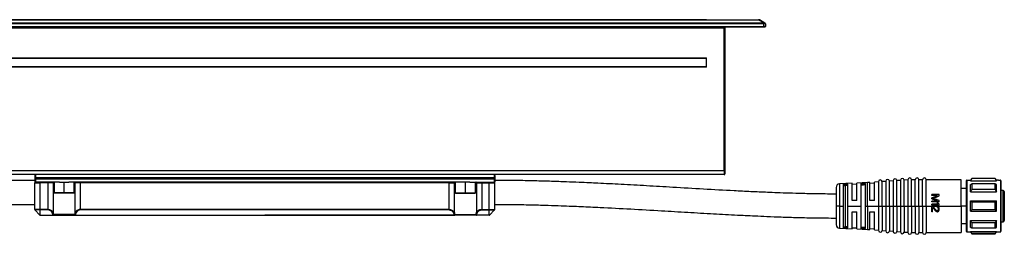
# Model space of a CAD drawing. Header units: millimetres. Extents: x -349 to 1189, y 327 to 866.
# Tile 6 of 9: x 38 to 306, y 548 to 606. Entities that reach past the tile are written whole.
import ezdxf

# ---------------------------------------------------------------- set-up
doc = ezdxf.new("R2010")
doc.units = ezdxf.units.MM

# ---------------------------------------------------------------- blocks, each defined once
blk = doc.blocks.new('Drawing View2')
at = {"color": 7, "linetype": 'Continuous', "lineweight": 25}
for p, q in [((73, 49.12), (-198, 49.12)), ((73, 48.94), (-198, 48.94)), ((-198, 48.26), (73, 48.26)), ((-182.5, 50.06), (57.5, 50.06)), ((57.5, 49.99), (-182.5, 49.99)), ((57.5, 50.06), (71.63, 50.06)), ((57.5, 49.99), (71.63, 49.99)), ((71.63, 50.06), (71.63, 49.99)), ((73.12, 49.13), (71.63, 49.99)), ((73.37, 49.13), (71.88, 49.99)), ((73, 48.94), (73, 49.12)), ((73, 48.94), (73, 48.26)), ((73.5, 48.26), (73, 48.26)), ((73, 48.06), (73, 48.26)), ((73.41, 49.1), (73.35, 49.14)), ((73.44, 49.09), (73.41, 49.1)), ((73.5, 48.94), (73.5, 48.26)), ((73, 48.06), (-198, 48.06)), ((-182.5, 47.86), (57.5, 47.86)), ((57.5, 48.06), (57.5, 47.86)), ((57.5, 47.86), (62.3, 47.86)), ((62.3, 47.86), (62.3, 48.06)), ((62.3, 47.86), (62.5, 47.86)), ((62.3, 9.06), (62.3, 47.86)), ((62.5, 47.86), (62.5, 9.06)), ((73.3, 48.06), (73, 48.06)), ((-182.5, 39.76), (57.5, 39.76)), ((57.5, 39.56), (-182.5, 39.56)), ((57.5, 37.16), (57.5, 39.76)), ((-182.5, 37.36), (57.5, 37.36)), ((57.5, 37.16), (-182.5, 37.16)), ((62.3, 9.06), (-187.3, 9.06)), ((62.3, 8.06), (-187.3, 8.06)), ((-124.8, 8.06), (-124.8, 7.26)), ((-0.2, 8.06), (-0.2, 7.26)), ((62.3, 9.06), (62.5, 9.06)), ((62.3, 9.06), (62.3, 8.06)), ((62.5, 9.06), (62.5, 8.26)), ((-125, 7.86), (-125, 7.26)), ((-125, 7.26), (-125, 6.86)), ((-125, 7.26), (-124.8, 7.26)), ((-125, 6.86), (-125, 6.26)), ((-125, 6.86), (-124.8, 6.86)), ((-125, -1.36), (-125, 5.86)), ((-124.8, 7.26), (-0.2, 7.26)), ((-124.8, 7.26), (-124.8, 6.86)), ((-124.8, 6.86), (-124.8, 6.06)), ((-0.2, 6.86), (-124.8, 6.86)), ((-118.25, 6.06), (-124.8, 6.06)), ((-121.43, 5.86), (-123.5, 5.86)), ((-123.5, -1.36), (-123.5, 5.86)), ((-121.43, 5.86), (-121.43, 6.06)), ((-119.98, 5.86), (-121.43, 5.86)), ((-121.43, 5.86), (-121.43, -1.36)), ((-119.98, 5.86), (-119.98, -2.31)), ((-119.75, 5.86), (-119.98, 5.86)), ((-119.75, 6.06), (-119.75, 3.16)), ((-118.25, 6.06), (-117, 6.06)), ((-117, 3.16), (-117, 6.06)), ((-117, 6.06), (-115.75, 6.06)), ((-9.25, 6.06), (-115.75, 6.06)), ((-114.25, 3.16), (-114.25, 6.06)), ((-114.02, 5.86), (-114.25, 5.86)), ((-112.57, 5.86), (-114.02, 5.86)), ((-114.02, -2.31), (-114.02, 5.86)), ((-112.57, 5.86), (-112.57, 6.06)), ((-12.43, 5.86), (-112.57, 5.86)), ((-112.57, -1.36), (-112.57, 5.86)), ((-12.43, 5.86), (-12.43, 6.06)), ((-12.43, 5.86), (-10.98, 5.86)), ((-12.43, -1.36), (-12.43, 5.86)), ((-10.98, -2.31), (-10.98, 5.86)), ((-10.98, 5.86), (-10.75, 5.86)), ((-10.75, 6.06), (-10.75, 3.16)), ((-8, 6.06), (-9.25, 6.06)), ((-8, 3.16), (-8, 6.06)), ((-6.75, 6.06), (-8, 6.06)), ((-6.75, 6.06), (-0.2, 6.06)), ((-5.25, 3.16), (-5.25, 6.06)), ((-5.25, 5.86), (-5.02, 5.86)), ((-5.02, 5.86), (-3.57, 5.86)), ((-5.02, 5.86), (-5.02, -2.31)), ((-3.57, 5.86), (-3.57, 6.06)), ((-3.57, 5.86), (-1.5, 5.86)), ((-3.57, 5.86), (-3.57, -1.36)), ((-1.5, -1.36), (-1.5, 5.86)), ((0, 7.26), (-0.2, 7.26)), ((-0.2, 7.26), (-0.2, 6.86)), ((-0.2, 6.86), (-0.2, 6.06)), ((0, 6.86), (-0.2, 6.86)), ((0, 7.86), (0, 7.26)), ((0, 7.26), (0, 6.86)), ((0, 6.86), (0, 6.26)), ((0, -1.36), (0, 5.86)), ((97.1, 5.72), (93.66, 5.59)), ((93.66, 5.59), (93.66, -0.45)), ((94.7, -0.45), (94.7, 5.44)), ((95.9, -0.45), (95.9, 5.49)), ((97.1, 1.05), (97.1, 5.72)), ((98.3, 5.47), (97.1, 5.42)), ((101.25, 5.89), (98.3, 5.77)), ((98.3, 1.05), (98.3, 5.77)), ((99.5, -0.45), (99.5, 5.62)), ((100.7, -0.45), (100.7, 5.67)), ((101.9, 5.93), (101.25, 5.89)), ((101.25, -0.45), (101.25, 5.89)), ((101.9, 1.05), (101.9, 5.93)), ((103.1, 5.72), (101.9, 5.63)), ((104.2, 6.1), (103.1, 6.02)), ((103.1, 1.05), (103.1, 6.02)), ((104.2, 6.13), (104.2, -0.45)), ((106.2, 6.24), (105.2, 6.17)), ((105.2, -0.45), (105.2, 6.17)), ((106.2, 6.27), (106.2, -0.45)), ((108.2, 6.38), (107.2, 6.31)), ((107.2, -0.45), (107.2, 6.31)), ((108.2, 6.42), (108.2, -0.45)), ((110.2, 6.52), (109.2, 6.45)), ((109.2, -0.45), (109.2, 6.45)), ((110.2, 6.56), (110.2, -0.45)), ((112.2, 6.67), (111.2, 6.59)), ((111.2, -0.45), (111.2, 6.59)), ((112.2, 6.7), (112.2, -0.45)), ((114.2, 6.7), (113.2, 6.7)), ((113.2, -0.45), (113.2, 6.7)), ((114.2, -0.45), (114.2, 6.7)), ((116.2, 6.7), (115.2, 6.7)), ((115.2, -0.45), (115.2, 6.7)), ((116.2, -0.45), (116.2, 6.7)), ((126.7, 6.7), (117.2, 6.7)), ((117.2, -0.45), (117.2, 6.7)), ((126.7, -0.45), (126.7, 6.7)), ((128, 6.35), (128, -7.25)), ((128.2, 6.55), (128.2, -7.45)), ((128.2, 6.55), (129.21, 6.55)), ((129.25, 6.55), (129.21, 6.55)), ((129.54, 7.05), (129.25, 6.55)), ((129.25, 6.42), (129.25, 6.55)), ((129.25, 6.42), (136.25, 6.42)), ((129.25, 3.44), (129.25, 5.37)), ((135.96, 7.05), (129.54, 7.05)), ((129.54, 6.98), (129.54, 7.05)), ((135.96, 6.98), (129.54, 6.98)), ((129.54, 5.54), (129.54, 4.07)), ((135.96, 5.54), (129.54, 5.54)), ((136.25, 6.55), (135.96, 7.05)), ((135.96, 7.05), (135.96, 6.98)), ((135.96, 4.07), (135.96, 5.54)), ((136.79, 6.55), (136.25, 6.55)), ((136.25, 6.55), (136.25, 6.42)), ((136.25, 3.44), (136.25, 5.37)), ((136.79, 6.55), (137.3, 6.55)), ((137.35, 6.55), (137.3, 6.55)), ((137.35, 6.55), (137.35, -7.45)), ((137.5, 6.4), (137.5, -7.3)), ((-119.75, 3.16), (-119.65, 3.06)), ((-117, 3.16), (-119.75, 3.16)), ((-117, 3.06), (-119.65, 3.06)), ((-114.25, 3.16), (-117, 3.16)), ((-117, 3.16), (-117, 3.06)), ((-114.35, 3.06), (-117, 3.06)), ((-114.35, 3.06), (-114.25, 3.16)), ((-10.75, 3.16), (-10.65, 3.06)), ((-10.75, 3.16), (-8, 3.16)), ((-10.65, 3.06), (-8, 3.06)), ((-8, 3.16), (-8, 3.06)), ((-8, 3.16), (-5.25, 3.16)), ((-8, 3.06), (-5.35, 3.06)), ((-5.35, 3.06), (-5.25, 3.16)), ((92.7, 4.59), (92.7, -0.45)), ((94.7, 5.15), (95.23, 5.15)), ((95.23, -6.05), (95.23, 5.15)), ((128, 4.28), (126.7, 4.28)), ((129.25, 3.44), (136.25, 3.44)), ((135.96, 4.07), (129.54, 4.07)), ((138.1, 3.8), (137.5, 3.8)), ((138.1, -4.7), (138.1, 3.8)), ((138.4, 3.5), (138.4, -4.4)), ((98.3, 1.05), (97.1, 1.05)), ((103.1, 1.05), (101.9, 1.05)), ((118.7, 2.4), (118.7, 2.65)), ((120.7, 2.65), (118.7, 2.65)), ((120.27, 2.4), (118.7, 2.4)), ((118.7, 1.48), (118.7, 1.82)), ((120.27, 0.9), (118.7, 0.9)), ((118.7, 0.65), (118.7, 0.9)), ((120.7, 0.65), (118.7, 0.65)), ((120.36, 0.07), (118.7, 0.07)), ((118.7, -0.18), (118.7, 0.07)), ((120.4, 0.32), (120.06, 0.32)), ((120.7, 2.28), (120.7, 2.65)), ((120.7, 0.65), (120.7, 1.03)), ((120.7, -0.18), (120.7, 0.07)), ((129.25, -1.82), (129.25, 0.92)), ((129.25, 0.92), (136.25, 0.92)), ((129.54, 0.59), (129.54, -1.49)), ((135.96, 0.59), (129.54, 0.59)), ((135.96, -1.49), (135.96, 0.59)), ((136.25, -1.82), (136.25, 0.92)), ((-123.5, -1.36), (-125, -1.36)), ((-123.5, -1.5), (-124.94, -1.5)), ((-123.56, -2.88), (-124.94, -1.5)), ((-121.43, -1.36), (-123.5, -1.36)), ((-121.43, -1.5), (-123.5, -1.5)), ((-123.5, -2.88), (-123.5, -1.5)), ((-121.43, -1.36), (-121.43, -1.5)), ((-112.57, -1.36), (-112.57, -1.5)), ((-12.43, -1.36), (-112.57, -1.36)), ((-12.43, -1.5), (-112.57, -1.5)), ((-12.43, -1.36), (-12.43, -1.5)), ((-3.57, -1.36), (-3.57, -1.5)), ((-3.57, -1.36), (-1.5, -1.36)), ((-3.57, -1.5), (-1.5, -1.5)), ((-1.5, -1.36), (0, -1.36)), ((-1.5, -1.5), (-0.06, -1.5)), ((-1.5, -2.88), (-1.5, -1.5)), ((-1.44, -2.88), (-0.06, -1.5)), ((93.66, -0.45), (92.7, -0.45)), ((92.7, -0.45), (92.7, -5.49)), ((93.66, -0.45), (94.7, -0.45)), ((93.66, -0.45), (93.66, -6.49)), ((94.7, -6.34), (94.7, -0.45)), ((95.9, -0.45), (99.5, -0.45)), ((95.9, -6.39), (95.9, -0.45)), ((97.1, -6.62), (97.1, -2.02)), ((97.1, -2.02), (98.3, -2.02)), ((98.3, -6.67), (98.3, -2.02)), ((99.5, -6.52), (99.5, -0.45)), ((100.7, -0.45), (101.25, -0.45)), ((100.7, -6.56), (100.7, -0.45)), ((101.25, -0.45), (101.25, -6.78)), ((101.25, -0.45), (104.2, -0.45)), ((101.9, -6.83), (101.9, -2.02)), ((101.9, -2.02), (103.1, -2.02)), ((103.1, -6.92), (103.1, -2.02)), ((104.2, -0.45), (104.2, -7.03)), ((104.2, -0.45), (105.2, -0.45)), ((105.2, -0.45), (105.2, -7.07)), ((105.2, -0.45), (106.2, -0.45)), ((106.2, -0.45), (106.2, -7.17)), ((106.2, -0.45), (107.2, -0.45)), ((107.2, -0.45), (107.2, -7.21)), ((107.2, -0.45), (108.2, -0.45)), ((108.2, -0.45), (108.2, -7.31)), ((108.2, -0.45), (109.2, -0.45)), ((109.2, -0.45), (109.2, -7.35)), ((109.2, -0.45), (110.2, -0.45)), ((110.2, -0.45), (110.2, -7.46)), ((110.2, -0.45), (111.2, -0.45)), ((111.2, -0.45), (111.2, -7.49)), ((111.2, -0.45), (112.2, -0.45)), ((112.2, -0.45), (112.2, -7.6)), ((112.2, -0.45), (113.2, -0.45)), ((113.2, -0.45), (113.2, -7.6)), ((113.2, -0.45), (114.2, -0.45)), ((114.2, -0.45), (115.2, -0.45)), ((114.2, -0.45), (114.2, -7.6)), ((115.2, -0.45), (115.2, -7.6)), ((115.2, -0.45), (116.2, -0.45)), ((116.2, -0.45), (117.2, -0.45)), ((116.2, -0.45), (116.2, -7.6)), ((117.2, -0.45), (117.2, -7.6)), ((117.2, -0.45), (126.7, -0.45)), ((120.7, -0.18), (118.7, -0.18)), ((118.7, -2.02), (118.7, -0.52)), ((118.91, -0.52), (118.7, -0.52)), ((118.91, -2.02), (118.7, -2.02)), ((119.98, -1.68), (118.91, -0.52)), ((119.85, -1.89), (118.91, -0.85)), ((118.91, -2.02), (118.91, -0.85)), ((120.23, -1.77), (120.15, -1.77)), ((120.23, -2.02), (120.15, -2.02)), ((120.23, -0.77), (120.23, -0.56)), ((120.49, -1.35), (120.49, -1.18)), ((120.7, -1.39), (120.7, -1.22)), ((126.7, -0.45), (126.7, -7.6)), ((128, -0.45), (126.7, -0.45)), ((129.25, -1.82), (136.25, -1.82)), ((135.96, -1.49), (129.54, -1.49)), ((-123.5, -2.88), (-120.02, -2.88)), ((-123.42, -2.94), (-120.02, -2.94)), ((-120.02, -2.94), (-120.02, -2.88)), ((-120.02, -2.94), (-113.98, -2.94)), ((-114.16, -2.74), (-119.84, -2.74)), ((-113.98, -2.88), (-62.5, -2.88)), ((-113.98, -2.88), (-113.98, -2.94)), ((-113.98, -2.94), (-11.02, -2.94)), ((-11.02, -2.88), (-62.5, -2.88)), ((-11.02, -2.88), (-11.02, -2.94)), ((-4.98, -2.94), (-11.02, -2.94)), ((-10.84, -2.74), (-5.16, -2.74)), ((-1.5, -2.88), (-4.98, -2.88)), ((-4.98, -2.94), (-4.98, -2.88)), ((-1.58, -2.94), (-4.98, -2.94)), ((126.7, -5.17), (128, -5.17)), ((129.25, -4.34), (136.25, -4.34)), ((129.25, -6.27), (129.25, -4.34)), ((135.96, -4.96), (129.54, -4.96)), ((129.54, -4.96), (129.54, -6.44)), ((135.96, -6.44), (135.96, -4.96)), ((136.25, -6.27), (136.25, -4.34)), ((137.5, -4.7), (138.1, -4.7)), ((93.66, -6.49), (97.1, -6.62)), ((94.7, -6.05), (95.23, -6.05)), ((97.1, -6.32), (98.3, -6.37)), ((98.3, -6.67), (101.25, -6.78)), ((101.25, -6.78), (101.9, -6.83)), ((101.9, -6.53), (103.1, -6.61)), ((103.1, -6.92), (104.2, -6.99)), ((105.2, -7.07), (106.2, -7.14)), ((107.2, -7.21), (108.2, -7.28)), ((109.2, -7.35), (110.2, -7.42)), ((111.2, -7.49), (112.2, -7.56)), ((113.2, -7.6), (114.2, -7.6)), ((115.2, -7.6), (116.2, -7.6)), ((117.2, -7.6), (126.7, -7.6)), ((128.2, -7.45), (129.21, -7.45)), ((129.21, -7.45), (129.25, -7.45)), ((129.25, -7.31), (136.25, -7.31)), ((129.25, -7.45), (129.25, -7.31)), ((129.25, -7.45), (129.54, -7.95)), ((135.96, -6.44), (129.54, -6.44)), ((135.96, -7.88), (129.54, -7.88)), ((129.54, -7.95), (129.54, -7.88)), ((129.54, -7.95), (135.96, -7.95)), ((135.96, -7.95), (136.25, -7.45)), ((135.96, -7.88), (135.96, -7.95)), ((136.25, -7.31), (136.25, -7.45)), ((136.25, -7.45), (136.79, -7.45)), ((136.79, -7.45), (137.3, -7.45)), ((137.3, -7.45), (137.35, -7.45))]:
    blk.add_line(p, q, dxfattribs=at)
at = {"color": 7, "linetype": 'Continuous', "lineweight": 25, "flags": 128}
for points in [[(73.5, 48.94), (73.5, 48.97), (73.5, 48.98)], [(94.7, 5.44), (95.37, 5.47), (95.9, 5.49)], [(99.5, 5.62), (100.17, 5.64), (100.7, 5.67)], [(99.5, 5.31), (100.17, 5.33), (100.7, 5.36)], [(95.23, 5.15), (95.61, 5.17), (95.9, 5.18)], [(-123.5, -1.36), (-123.5, -1.38), (-123.5, -1.4), (-123.5, -1.42), (-123.5, -1.44), (-123.5, -1.45), (-123.5, -1.47), (-123.5, -1.49), (-123.5, -1.5)], [(-1.5, -1.36), (-1.5, -1.38), (-1.5, -1.4), (-1.5, -1.42), (-1.5, -1.44), (-1.5, -1.45), (-1.5, -1.47), (-1.5, -1.49), (-1.5, -1.5)], [(95.9, -6.39), (95.23, -6.36), (94.7, -6.34)], [(95.9, -6.08), (95.53, -6.06), (95.23, -6.05)], [(100.7, -6.25), (100.03, -6.23), (99.5, -6.21)], [(100.7, -6.56), (100.03, -6.54), (99.5, -6.52)]]:
    blk.add_lwpolyline(points, dxfattribs=at)
at = {"color": 7, "linetype": 'Continuous', "lineweight": 25}
for centre, radius, start, end in [((71.63, 49.56), 0.5, 59.9993, 90), ((71.76, 49.75), 0.276, 63.0977, 116.9008), ((72.85, 48.9), 0.359, 9.9086, 40.9267), ((73.3, 48.26), 0.2, 270, 0), ((73.28, 48.98), 0.176, 352.4968, 58.3316), ((73.3, 48.94), 0.2, 27.8796, 59.9993), ((62.7, 47.86), 0.2, 90, 180), ((-124.8, 7.86), 0.2, 90, 180), ((-0.2, 7.86), 0.2, 0, 90), ((62.3, 8.26), 0.2, 270, 0), ((-124.8, 6.26), 0.2, 180, 270), ((-119.79, 5.86), 0.196, 91.1196, 181.0775), ((-114.21, 5.86), 0.196, 358.9225, 88.8804), ((-10.79, 5.86), 0.196, 91.1196, 181.0775), ((-5.21, 5.86), 0.196, 358.9225, 88.8804), ((-0.2, 6.26), 0.2, 270, 0), ((93.7, 4.59), 1, 92.2434, 180), ((104.7, 6.13), 0.5, 4.0718, 180), ((106.7, 6.27), 0.5, 4.0718, 180), ((108.7, 6.42), 0.5, 4.0718, 180), ((110.7, 6.56), 0.5, 4.0718, 180), ((112.7, 6.7), 0.5, 0, 180), ((114.7, 6.7), 0.5, 0, 180), ((116.7, 6.7), 0.5, 0, 180), ((128.2, 6.35), 0.2, 90, 180), ((137.35, 6.4), 0.15, 360, 90), ((138.1, 3.5), 0.3, 360, 90), ((-124.8, -1.36), 0.2, 180, 225), ((-120.19, -2.22), 0.226, 274.4185, 338.195), ((-113.81, -2.22), 0.226, 201.805, 265.5814), ((-11.19, -2.22), 0.226, 274.4186, 338.195), ((-4.81, -2.22), 0.226, 201.805, 265.5815), ((-0.2, -1.36), 0.2, 315, 0), ((-120.06, -2.63), 0.253, 280.4738, 334.9172), ((-120.03, -2.75), 0.192, 272.6817, 2.4329), ((-113.94, -2.63), 0.253, 205.0857, 259.5276), ((-113.97, -2.75), 0.192, 177.5726, 267.2246), ((-11.06, -2.63), 0.253, 280.4724, 334.9143), ((-11.03, -2.75), 0.192, 272.7754, 2.4274), ((-4.94, -2.63), 0.253, 205.0828, 259.5262), ((-4.97, -2.75), 0.192, 177.5671, 267.3183), ((138.1, -4.4), 0.3, 270, 0), ((93.7, -5.49), 1, 180, 267.7566), ((104.7, -7.03), 0.5, 180, 355.9282), ((106.7, -7.17), 0.5, 180, 355.9282), ((108.7, -7.31), 0.5, 180, 355.9282), ((110.7, -7.46), 0.5, 180, 355.9282), ((112.7, -7.6), 0.5, 180, 0), ((114.7, -7.6), 0.5, 180, 0), ((116.7, -7.6), 0.5, 180, 0), ((128.2, -7.25), 0.2, 180, 270), ((137.35, -7.3), 0.15, 270, 0)]:
    blk.add_arc(centre, radius, start, end, dxfattribs=at)
for points in [[(57.5, 49.99), (57.5, 50.04), (57.5, 50.06), (57.5, 50.06)], [(73.12, 49.13), (73.09, 49.12), (73.05, 49.12), (73, 49.12)], [(73.37, 49.13), (73.32, 49.16), (73.22, 49.16), (73.12, 49.13)], [(73.5, 48.94), (73.5, 48.94), (73.49, 48.95), (73.46, 48.96)], [(-120.02, -2.88), (-120.08, -2.75), (-120.13, -2.61), (-120.18, -2.45)], [(-119.84, -2.74), (-119.89, -2.61), (-119.94, -2.46), (-119.98, -2.31)], [(-114.02, -2.31), (-114.05, -2.45), (-114.1, -2.59), (-114.16, -2.74)], [(-113.82, -2.45), (-113.86, -2.59), (-113.92, -2.74), (-113.98, -2.88)], [(-11.18, -2.45), (-11.14, -2.59), (-11.08, -2.74), (-11.02, -2.88)], [(-10.98, -2.31), (-10.95, -2.45), (-10.9, -2.59), (-10.84, -2.74)], [(-5.16, -2.74), (-5.11, -2.61), (-5.06, -2.46), (-5.02, -2.31)], [(-4.98, -2.88), (-4.92, -2.75), (-4.87, -2.61), (-4.82, -2.45)]]:
    blk.add_open_spline(points, degree=3, dxfattribs=at)
for points, knots in [([(73.21, 48.96), (73.19, 48.96), (73.16, 48.95), (73.1, 48.95), (73.05, 48.94), (73.02, 48.94), (73, 48.94)], [0, 0, 0, 0, 0.254072, 0.505222, 0.753759, 1, 1, 1, 1]), ([(73.46, 48.96), (73.45, 48.96), (73.43, 48.97), (73.39, 48.97), (73.35, 48.97), (73.31, 48.97), (73.26, 48.97), (73.22, 48.96), (73.21, 48.96)], [0, 0, 0, 0, 0.1671338, 0.3335858, 0.4997263, 0.6659279, 0.8325628, 1, 1, 1, 1]), ([(73.4, 49.12), (73.39, 49.12), (73.39, 49.12), (73.38, 49.13), (73.37, 49.13)], [0, 0, 0, 0, 0.367169, 1, 1, 1, 1]), ([(73.48, 48.99), (73.48, 49.01), (73.48, 49.04), (73.45, 49.07), (73.44, 49.08)], [0, 0, 0, 0, 0.512674, 1, 1, 1, 1]), ([(73.5, 48.94), (73.5, 48.96), (73.5, 48.99), (73.48, 49.02), (73.47, 49.04)], [0, 0, 0, 0, 0.433285, 1, 1, 1, 1]), ([(-125, 6.5), (-126.75, 6.49), (-130.07, 6.48), (-134.75, 6.4), (-138.85, 6.3), (-142.37, 6.2), (-145.58, 6.08), (-148.65, 5.96), (-151.81, 5.83), (-156.8, 5.59), (-163.67, 5.24), (-171.94, 4.77), (-179.75, 4.32), (-186.88, 3.93), (-192.29, 3.66), (-196.22, 3.47), (-199.09, 3.35), (-202.59, 3.21), (-206.72, 3.06), (-211.48, 2.93), (-216.88, 2.82), (-220.69, 2.81), (-222.7, 2.8)], [0, 0, 0, 0, 0.053793, 0.101645, 0.143577, 0.179603, 0.209734, 0.242097, 0.274065, 0.306558, 0.395585, 0.484974, 0.560821, 0.635592, 0.703856, 0.727002, 0.756313, 0.792111, 0.834386, 0.883131, 0.938336, 1, 1, 1, 1]), ([(-125, 6.24), (-125, 6.24), (-125, 6.23), (-125, 6.16), (-125, 6.12)], [0, 0, 0, 0, 0.387129, 1, 1, 1, 1]), ([(-125, 5.86), (-125, 5.86), (-124.96, 5.86), (-124.81, 5.86), (-124.7, 5.86), (-124.42, 5.86), (-124.25, 5.86), (-123.89, 5.86), (-123.7, 5.86), (-123.5, 5.86)], [0, 0, 0, 0, 0.25, 0.25, 0.5, 0.5, 0.75, 0.75, 1, 1, 1, 1]), ([(-124.93, 6.07), (-124.94, 6.07), (-124.96, 6.05), (-124.98, 5.98), (-124.99, 5.89), (-124.99, 5.85)], [0, 0, 0, 0, 0.256953, 0.634055, 1, 1, 1, 1]), ([(-124.98, 6.18), (-124.98, 6.17), (-124.97, 6.15), (-124.94, 6.11), (-124.91, 6.08), (-124.89, 6.07)], [0, 0, 0, 0, 0.0867741, 0.509913, 1, 1, 1, 1]), ([(-124.93, 6.1), (-124.91, 6.09), (-124.9, 6.07), (-124.86, 6.03), (-124.83, 6.01), (-124.8, 5.99), (-124.75, 5.97), (-124.65, 5.94), (-124.53, 5.93), (-124.42, 5.92), (-124.37, 5.92), (-124.36, 5.92), (-124.36, 5.92), (-124.36, 5.92), (-124.36, 5.92)], [0, 0, 0, 0, 0.170091, 0.236652, 0.295401, 0.349721, 0.403183, 0.518563, 0.786778, 0.964502, 0.987017, 0.995209, 0.998796, 1, 1, 1, 1]), ([(-124.85, 6.05), (-124.86, 6.06), (-124.88, 6.07), (-124.9, 6.08), (-124.91, 6.09), (-124.92, 6.1), (-124.92, 6.1)], [0, 0, 0, 0, 0.260513, 0.52296, 0.795118, 1, 1, 1, 1]), ([(-124.78, 6.05), (-124.79, 6.05), (-124.81, 6.05), (-124.84, 6.05), (-124.88, 6.07), (-124.9, 6.08), (-124.92, 6.09)], [0, 0, 0, 0, 0.192386, 0.418898, 0.686755, 1, 1, 1, 1]), ([(-124.47, 5.96), (-124.38, 5.94), (-124.07, 5.87), (-123.73, 5.96), (-123.51, 5.87), (-123.5, 5.86), (-123.5, 5.86)], [0, 0, 0, 0, 0.282366, 0.96808, 0.984334, 1, 1, 1, 1]), ([(-124.36, 5.92), (-124.36, 5.92), (-124.36, 5.93), (-124.36, 5.93), (-124.36, 5.93), (-124.36, 5.93)], [0, 0, 0, 0, 0.265327, 0.679517, 1, 1, 1, 1]), ([(-0.53, 5.96), (-0.62, 5.94), (-0.93, 5.87), (-1.27, 5.96), (-1.49, 5.87), (-1.5, 5.86), (-1.5, 5.86)], [0, 0, 0, 0, 0.282366, 0.96808, 0.984334, 1, 1, 1, 1]), ([(-1.5, 5.86), (-1.34, 5.86), (-1.16, 5.86), (-0.81, 5.86), (-0.63, 5.86), (-0.33, 5.86), (-0.2, 5.86), (-0.04, 5.86), (0, 5.86), (0, 5.86)], [0, 0, 0, 0, 0.25, 0.25, 0.5, 0.5, 0.75, 0.75, 1, 1, 1, 1]), ([(-0.64, 5.92), (-0.64, 5.92), (-0.64, 5.92), (-0.64, 5.92), (-0.63, 5.92), (-0.58, 5.92), (-0.47, 5.93), (-0.35, 5.94), (-0.25, 5.97), (-0.2, 5.99), (-0.17, 6.01), (-0.14, 6.03), (-0.1, 6.07), (-0.09, 6.09), (-0.07, 6.1)], [0, 0, 0, 0, 0.001204, 0.004791, 0.012983, 0.035498, 0.213222, 0.481437, 0.596817, 0.650279, 0.704599, 0.763348, 0.829909, 1, 1, 1, 1]), ([(-0.64, 5.93), (-0.64, 5.93), (-0.64, 5.93), (-0.64, 5.93), (-0.64, 5.92), (-0.64, 5.92)], [0, 0, 0, 0, 0.3204825, 0.734673, 1, 1, 1, 1]), ([(-0.08, 6.09), (-0.1, 6.08), (-0.12, 6.07), (-0.16, 6.05), (-0.19, 6.05), (-0.21, 6.05), (-0.22, 6.05)], [0, 0, 0, 0, 0.313245, 0.581102, 0.807614, 1, 1, 1, 1]), ([(-0.08, 6.1), (-0.08, 6.1), (-0.09, 6.09), (-0.1, 6.08), (-0.12, 6.07), (-0.14, 6.06), (-0.15, 6.05)], [0, 0, 0, 0, 0.204882, 0.47704, 0.739487, 1, 1, 1, 1]), ([(-0.11, 6.07), (-0.09, 6.08), (-0.06, 6.11), (-0.03, 6.15), (-0.02, 6.17), (-0.02, 6.18)], [0, 0, 0, 0, 0.490087, 0.913226, 1, 1, 1, 1]), ([(-0.01, 5.85), (-0.01, 5.89), (-0.02, 5.98), (-0.04, 6.05), (-0.06, 6.07), (-0.07, 6.07)], [0, 0, 0, 0, 0.365945, 0.743047, 1, 1, 1, 1]), ([(92.7, 2.8), (91.12, 2.81), (88.1, 2.82), (83.84, 2.91), (80.08, 3.02), (76.87, 3.13), (73.43, 3.27), (69.53, 3.44), (63.74, 3.73), (56.66, 4.13), (48.73, 4.59), (41.28, 5.03), (34.5, 5.4), (29.32, 5.67), (25.51, 5.85), (22.67, 5.97), (19.24, 6.11), (15.23, 6.25), (10.65, 6.38), (5.51, 6.48), (1.9, 6.49), (0, 6.5)], [0, 0, 0, 0, 0.051228, 0.097391, 0.138003, 0.172686, 0.201154, 0.249425, 0.298753, 0.388721, 0.478841, 0.555326, 0.630202, 0.698473, 0.722817, 0.753494, 0.790504, 0.833787, 0.883243, 0.93872, 1, 1, 1, 1]), ([(0, 6.24), (0, 6.24), (0, 6.23), (0, 6.17), (0, 6.14)], [0, 0, 0, 0, 0.425307, 1, 1, 1, 1]), ([(129.54, 6.98), (129.48, 6.87), (129.39, 6.68), (129.29, 6.5), (129.25, 6.42)], [0, 0, 0, 0, 0.571498, 1, 1, 1, 1]), ([(129.25, 5.37), (129.3, 5.4), (129.4, 5.46), (129.49, 5.51), (129.54, 5.54)], [0, 0, 0, 0, 0.548345, 1, 1, 1, 1]), ([(135.96, 6.98), (136.02, 6.87), (136.11, 6.68), (136.21, 6.5), (136.25, 6.42)], [0, 0, 0, 0, 0.571498, 1, 1, 1, 1]), ([(136.25, 5.37), (136.2, 5.4), (136.1, 5.46), (136.01, 5.51), (135.96, 5.54)], [0, 0, 0, 0, 0.548345, 1, 1, 1, 1]), ([(129.54, 4.07), (129.48, 3.95), (129.39, 3.74), (129.29, 3.53), (129.25, 3.44)], [0, 0, 0, 0, 0.571498, 1, 1, 1, 1]), ([(135.96, 4.07), (136.02, 3.95), (136.11, 3.74), (136.21, 3.53), (136.25, 3.44)], [0, 0, 0, 0, 0.571498, 1, 1, 1, 1]), ([(-222.7, -3.7), (-220.95, -3.69), (-217.63, -3.68), (-212.95, -3.6), (-208.85, -3.5), (-205.32, -3.4), (-202.11, -3.28), (-199.04, -3.16), (-195.88, -3.03), (-190.88, -2.79), (-184.02, -2.44), (-175.74, -1.97), (-167.93, -1.52), (-160.81, -1.13), (-155.4, -0.86), (-151.47, -0.67), (-148.6, -0.55), (-145.1, -0.41), (-140.97, -0.26), (-136.21, -0.13), (-130.82, -0.02), (-127.01, -0.01), (-125, 0)], [0, 0, 0, 0, 0.053815, 0.101688, 0.14364, 0.179688, 0.209845, 0.242224, 0.27419, 0.306681, 0.395707, 0.4851, 0.560949, 0.635735, 0.704023, 0.727147, 0.756428, 0.792201, 0.834456, 0.88318, 0.938363, 1, 1, 1, 1]), ([(0, 0), (1.82, -0.01), (5.26, -0.02), (10.1, -0.11), (14.29, -0.23), (17.82, -0.35), (20.79, -0.46), (23.43, -0.57), (26, -0.68), (30.5, -0.9), (36.93, -1.24), (44.86, -1.69), (52.36, -2.13), (59.24, -2.53), (64.45, -2.81), (68.2, -3), (70.86, -3.12), (74.11, -3.27), (77.96, -3.42), (82.4, -3.56), (87.38, -3.67), (90.87, -3.69), (92.7, -3.7)], [0, 0, 0, 0, 0.0589839, 0.1112299, 0.1564705, 0.19452, 0.2252561, 0.2525271, 0.2801789, 0.3082008, 0.3981233, 0.4884731, 0.5651446, 0.6410919, 0.7112017, 0.7339161, 0.7622347, 0.7973591, 0.8390599, 0.8870267, 0.9408496, 1, 1, 1, 1]), ([(118.7, 1.82), (118.99, 1.93), (119.52, 2.12), (120.04, 2.32), (120.27, 2.4)], [0, 0, 0, 0, 0.559997, 1, 1, 1, 1]), ([(120.27, 0.9), (119.98, 1.01), (119.46, 1.2), (118.93, 1.4), (118.7, 1.48)], [0, 0, 0, 0, 0.559997, 1, 1, 1, 1]), ([(118.91, 1.65), (119.25, 1.77), (119.84, 1.98), (120.44, 2.18), (120.7, 2.28)], [0, 0, 0, 0, 0.559997, 1, 1, 1, 1]), ([(120.7, 1.03), (120.37, 1.14), (119.77, 1.35), (119.17, 1.56), (118.91, 1.65)], [0, 0, 0, 0, 0.559997, 1, 1, 1, 1]), ([(120.36, 0.07), (120.3, 0.11), (120.2, 0.2), (120.11, 0.28), (120.06, 0.32)], [0, 0, 0, 0, 0.559998, 1, 1, 1, 1]), ([(120.7, 0.07), (120.64, 0.11), (120.55, 0.2), (120.45, 0.28), (120.4, 0.32)], [0, 0, 0, 0, 0.559998, 1, 1, 1, 1]), ([(129.25, 0.92), (129.3, 0.86), (129.4, 0.75), (129.49, 0.64), (129.54, 0.59)], [0, 0, 0, 0, 0.548345, 1, 1, 1, 1]), ([(136.25, 0.92), (136.2, 0.86), (136.1, 0.75), (136.01, 0.64), (135.96, 0.59)], [0, 0, 0, 0, 0.548345, 1, 1, 1, 1]), ([(-121.43, -1.36), (-121.39, -1.36), (-121.32, -1.36), (-121.22, -1.37), (-121.11, -1.39), (-121, -1.41), (-120.89, -1.44), (-120.78, -1.48), (-120.67, -1.53), (-120.55, -1.6), (-120.41, -1.69), (-120.28, -1.82), (-120.16, -1.96), (-120.05, -2.13), (-120.01, -2.24), (-119.98, -2.31)], [0, 0, 0, 0, 0.045451, 0.093487, 0.143983, 0.196837, 0.252049, 0.309573, 0.369406, 0.431491, 0.528071, 0.633217, 0.7469, 0.869168, 1, 1, 1, 1]), ([(-120.18, -2.45), (-120.2, -2.37), (-120.23, -2.3), (-120.29, -2.16), (-120.33, -2.09), (-120.47, -1.91), (-120.57, -1.81), (-120.79, -1.66), (-120.9, -1.6), (-121.08, -1.55), (-121.14, -1.53), (-121.28, -1.51), (-121.35, -1.5), (-121.43, -1.5)], [0, 0, 0, 0, 0.125, 0.125, 0.25, 0.25, 0.5, 0.5, 0.75, 0.75, 0.875, 0.875, 1, 1, 1, 1]), ([(-112.57, -1.36), (-112.69, -1.36), (-112.81, -1.37), (-113.06, -1.42), (-113.18, -1.46), (-113.45, -1.6), (-113.59, -1.69), (-113.84, -1.94), (-113.95, -2.1), (-114.02, -2.31)], [0, 0, 0, 0, 0.25, 0.25, 0.5, 0.5, 0.75, 0.75, 1, 1, 1, 1]), ([(-112.57, -1.5), (-112.68, -1.5), (-112.78, -1.51), (-112.99, -1.56), (-113.1, -1.61), (-113.34, -1.74), (-113.46, -1.83), (-113.67, -2.09), (-113.77, -2.25), (-113.82, -2.45)], [0, 0, 0, 0, 0.25, 0.25, 0.5, 0.5, 0.75, 0.75, 1, 1, 1, 1]), ([(-12.43, -1.36), (-12.31, -1.36), (-12.19, -1.37), (-11.94, -1.42), (-11.82, -1.46), (-11.55, -1.6), (-11.41, -1.69), (-11.16, -1.94), (-11.05, -2.1), (-10.98, -2.31)], [0, 0, 0, 0, 0.25, 0.25, 0.5, 0.5, 0.75, 0.75, 1, 1, 1, 1]), ([(-12.43, -1.5), (-12.32, -1.5), (-12.22, -1.51), (-12.01, -1.56), (-11.9, -1.61), (-11.66, -1.74), (-11.54, -1.83), (-11.33, -2.09), (-11.23, -2.25), (-11.18, -2.45)], [0, 0, 0, 0, 0.25, 0.25, 0.5, 0.5, 0.75, 0.75, 1, 1, 1, 1]), ([(-5.02, -2.31), (-5.01, -2.27), (-4.98, -2.21), (-4.94, -2.12), (-4.89, -2.04), (-4.84, -1.96), (-4.76, -1.85), (-4.63, -1.73), (-4.44, -1.59), (-4.25, -1.49), (-4.06, -1.43), (-3.89, -1.39), (-3.73, -1.36), (-3.63, -1.36), (-3.57, -1.36)], [0, 0, 0, 0, 0.069075, 0.134452, 0.196145, 0.254172, 0.308553, 0.444853, 0.568689, 0.677814, 0.78108, 0.855029, 0.927809, 1, 1, 1, 1]), ([(-4.82, -2.45), (-4.8, -2.37), (-4.77, -2.3), (-4.71, -2.16), (-4.67, -2.09), (-4.53, -1.91), (-4.43, -1.81), (-4.21, -1.66), (-4.1, -1.6), (-3.92, -1.55), (-3.86, -1.53), (-3.72, -1.51), (-3.65, -1.5), (-3.57, -1.5)], [0, 0, 0, 0, 0.125, 0.125, 0.25, 0.25, 0.5, 0.5, 0.75, 0.75, 0.875, 0.875, 1, 1, 1, 1]), ([(119.98, -1.97), (119.95, -1.96), (119.91, -1.93), (119.87, -1.9), (119.85, -1.89)], [0, 0, 0, 0, 0.5599998, 1, 1, 1, 1]), ([(120.15, -1.77), (120.12, -1.75), (120.06, -1.72), (120, -1.69), (119.98, -1.68)], [0, 0, 0, 0, 0.56, 1, 1, 1, 1]), ([(120.15, -2.02), (120.12, -2.01), (120.06, -1.99), (120, -1.98), (119.98, -1.97)], [0, 0, 0, 0, 0.56, 1, 1, 1, 1]), ([(120.4, -0.6), (120.37, -0.59), (120.31, -0.58), (120.26, -0.56), (120.23, -0.56)], [0, 0, 0, 0, 0.56, 1, 1, 1, 1]), ([(120.36, -0.85), (120.34, -0.83), (120.29, -0.81), (120.25, -0.78), (120.23, -0.77)], [0, 0, 0, 0, 0.56, 1, 1, 1, 1]), ([(120.23, -1.77), (120.26, -1.75), (120.3, -1.72), (120.34, -1.69), (120.36, -1.68)], [0, 0, 0, 0, 0.56, 1, 1, 1, 1]), ([(120.23, -2.02), (120.26, -2.01), (120.32, -1.99), (120.38, -1.98), (120.4, -1.97)], [0, 0, 0, 0, 0.56, 1, 1, 1, 1]), ([(120.44, -0.97), (120.43, -0.95), (120.4, -0.91), (120.37, -0.87), (120.36, -0.85)], [0, 0, 0, 0, 0.559999, 1, 1, 1, 1]), ([(120.36, -1.68), (120.38, -1.66), (120.4, -1.62), (120.43, -1.58), (120.44, -1.56)], [0, 0, 0, 0, 0.559999, 1, 1, 1, 1]), ([(120.57, -0.77), (120.54, -0.73), (120.48, -0.68), (120.43, -0.62), (120.4, -0.6)], [0, 0, 0, 0, 0.559999, 1, 1, 1, 1]), ([(120.4, -1.97), (120.43, -1.94), (120.49, -1.89), (120.55, -1.83), (120.57, -1.81)], [0, 0, 0, 0, 0.559999, 1, 1, 1, 1]), ([(120.49, -1.18), (120.48, -1.14), (120.47, -1.07), (120.45, -1), (120.44, -0.97)], [0, 0, 0, 0, 0.559997, 1, 1, 1, 1]), ([(120.44, -1.56), (120.45, -1.52), (120.47, -1.45), (120.48, -1.38), (120.49, -1.35)], [0, 0, 0, 0, 0.559997, 1, 1, 1, 1]), ([(120.66, -0.93), (120.64, -0.9), (120.61, -0.85), (120.58, -0.79), (120.57, -0.77)], [0, 0, 0, 0, 0.559998, 1, 1, 1, 1]), ([(120.57, -1.81), (120.59, -1.78), (120.62, -1.72), (120.64, -1.67), (120.66, -1.64)], [0, 0, 0, 0, 0.559998, 1, 1, 1, 1]), ([(120.7, -1.22), (120.69, -1.17), (120.68, -1.07), (120.66, -0.98), (120.66, -0.93)], [0, 0, 0, 0, 0.559994, 1, 1, 1, 1]), ([(120.66, -1.64), (120.67, -1.59), (120.68, -1.51), (120.69, -1.43), (120.7, -1.39)], [0, 0, 0, 0, 0.559996, 1, 1, 1, 1]), ([(129.54, -1.49), (129.48, -1.55), (129.39, -1.66), (129.29, -1.77), (129.25, -1.82)], [0, 0, 0, 0, 0.571498, 1, 1, 1, 1]), ([(135.96, -1.49), (136.02, -1.55), (136.11, -1.66), (136.21, -1.77), (136.25, -1.82)], [0, 0, 0, 0, 0.571498, 1, 1, 1, 1]), ([(-123.56, -2.88), (-123.55, -2.89), (-123.54, -2.9), (-123.53, -2.9), (-123.52, -2.91)], [0, 0, 0, 0, 0.673693, 1, 1, 1, 1]), ([(-123.5, -2.88), (-123.51, -2.88), (-123.52, -2.88), (-123.54, -2.88), (-123.55, -2.88), (-123.56, -2.88), (-123.56, -2.88), (-123.56, -2.88)], [0, 0, 0, 0, 0.230533, 0.446436, 0.647002, 0.831665, 1, 1, 1, 1]), ([(-123.52, -2.91), (-123.52, -2.91), (-123.5, -2.92), (-123.48, -2.93), (-123.46, -2.93), (-123.46, -2.93)], [0, 0, 0, 0, 0.157667, 0.760167, 1, 1, 1, 1]), ([(-123.42, -2.94), (-123.44, -2.94), (-123.48, -2.93), (-123.51, -2.92), (-123.52, -2.91), (-123.52, -2.91)], [0, 0, 0, 0, 0.713064, 0.939991, 1, 1, 1, 1]), ([(-123.42, -2.94), (-123.42, -2.94), (-123.43, -2.94), (-123.45, -2.94), (-123.47, -2.93), (-123.48, -2.92), (-123.49, -2.9), (-123.5, -2.89), (-123.5, -2.88)], [0, 0, 0, 0, 0.120536, 0.253293, 0.530197, 0.661, 0.785452, 1, 1, 1, 1]), ([(-1.5, -2.88), (-1.5, -2.89), (-1.5, -2.9), (-1.51, -2.91), (-1.53, -2.93), (-1.54, -2.93), (-1.56, -2.94), (-1.57, -2.94), (-1.58, -2.94), (-1.58, -2.94)], [0, 0, 0, 0, 0.105913, 0.267564, 0.469668, 0.607584, 0.746779, 0.875196, 1, 1, 1, 1]), ([(-1.54, -2.93), (-1.54, -2.93), (-1.52, -2.93), (-1.5, -2.92), (-1.48, -2.91), (-1.48, -2.91)], [0, 0, 0, 0, 0.239833, 0.842333, 1, 1, 1, 1]), ([(-1.44, -2.88), (-1.44, -2.88), (-1.45, -2.88), (-1.47, -2.88), (-1.49, -2.88), (-1.5, -2.88)], [0, 0, 0, 0, 0.5, 0.5, 1, 1, 1, 1]), ([(-1.48, -2.91), (-1.47, -2.9), (-1.46, -2.9), (-1.45, -2.89), (-1.44, -2.88)], [0, 0, 0, 0, 0.326307, 1, 1, 1, 1]), ([(-1.48, -2.91), (-1.47, -2.91), (-1.46, -2.9), (-1.45, -2.89), (-1.44, -2.88)], [0, 0, 0, 0, 0.1698358, 1, 1, 1, 1]), ([(129.25, -4.34), (129.3, -4.45), (129.4, -4.66), (129.49, -4.87), (129.54, -4.96)], [0, 0, 0, 0, 0.548345, 1, 1, 1, 1]), ([(136.25, -4.34), (136.2, -4.45), (136.1, -4.66), (136.01, -4.87), (135.96, -4.96)], [0, 0, 0, 0, 0.548345, 1, 1, 1, 1]), ([(129.54, -6.44), (129.48, -6.41), (129.39, -6.35), (129.29, -6.29), (129.25, -6.27)], [0, 0, 0, 0, 0.571498, 1, 1, 1, 1]), ([(129.25, -7.31), (129.3, -7.42), (129.4, -7.61), (129.49, -7.79), (129.54, -7.88)], [0, 0, 0, 0, 0.548345, 1, 1, 1, 1]), ([(135.96, -6.44), (136.02, -6.41), (136.11, -6.35), (136.21, -6.29), (136.25, -6.27)], [0, 0, 0, 0, 0.571498, 1, 1, 1, 1]), ([(136.25, -7.31), (136.2, -7.42), (136.1, -7.61), (136.01, -7.79), (135.96, -7.88)], [0, 0, 0, 0, 0.548345, 1, 1, 1, 1])]:
    blk.add_open_spline(points, degree=3, knots=knots, dxfattribs=at)

msp = doc.modelspace()

# ---------------------------------------------------------------- block references
at = {"color": 7, "linetype": 'Continuous', "lineweight": 25}
msp.add_blockref('Drawing View2', (167.53, 555.86), dxfattribs=at)

doc.saveas('drawing.dxf')
